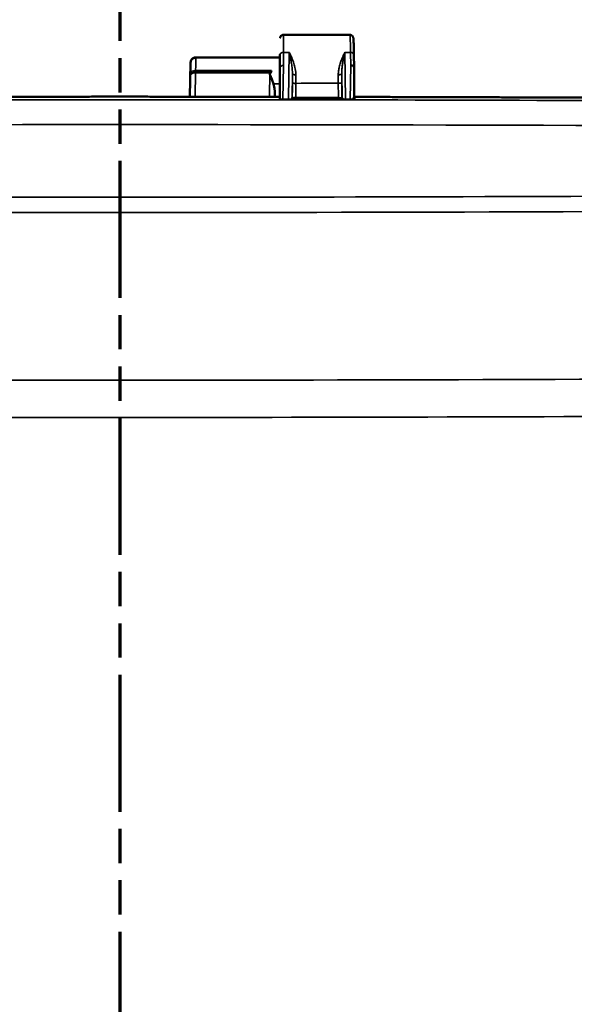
# Model space of a CAD drawing. Header units: inches. Extents: x 0.2 to 50.9, y 0.9 to 32.1.
# Tile 14 of 95: x 9.5 to 12.7, y 22.8 to 28.6. Entities that reach past the tile are written whole.
import ezdxf

# ---------------------------------------------------------------- set-up
doc = ezdxf.new("R2010")
doc.units = ezdxf.units.IN
doc.header["$LTSCALE"] = 1.5
doc.header["$MEASUREMENT"] = 0
doc.linetypes.add('DOUBLE_DASH_CHAIN', pattern=[1.2403, 0.6614, -0.0827, 0.1654, -0.0827, 0.1654, -0.0827])
for name, color, linetype, lineweight in [('Dimension (ANSI)', 7, 'Continuous', 25), ('Section Line (ANSI)', 7, 'DOUBLE_DASH_CHAIN', 70), ('Visible (ANSI)', 7, 'Continuous', 50), ('Visible Narrow (ANSI)', 7, 'Continuous', 35)]:
    doc.layers.add(name, color=color, linetype=linetype, lineweight=lineweight)
doc.styles.get("Standard").update_dxf_attribs({"font": 'arial.ttf'})
doc.dimstyles.new('Default (ANSI)', dxfattribs={"dimscale": 1.5, "dimtxt": 0.2, "dimasz": 0.098425, "dimexe": 0.125, "dimexo": 0.0625, "dimgap": 0.031496, "dimtad": 0, "dimtih": 1, "dimtoh": 1, "dimrnd": 1e-08, "dimzin": 0, "dimdsep": 46, "dimtxsty": 'Standard', "dimcen": 0.09, "dimdle": 0.393701, "dimclrd": 256, "dimclre": 256, "dimclrt": 7, "dimadec": 0, "dimazin": 1, "dimtfac": 0.6, "dimtofl": 0, "dimtmove": 0, "dimatfit": 3, "dimfxl": 1, "dimtolj": 1, "dimtzin": 4, "dimlwd": -1, "dimlwe": -1, "dimarcsym": 0})

# ---------------------------------------------------------------- blocks, each defined once
blk = doc.blocks.new('*D46')
at = {"layer": 'Defpoints', "color": 0, "transparency": 16777216}
for p in [(16.6116, 30.0285), (3.4856, 22.955), (16.6116, 22.955)]:
    blk.add_point(p, dxfattribs=at)
at = {"layer": 'Dimension (ANSI)', "transparency": 16777216}
for p, q in [((3.4856, 23.0488), (3.4856, 30.216)), ((16.6116, 23.0488), (16.6116, 30.216)), ((3.6332, 30.0285), (9.5621, 30.0285)), ((16.4639, 30.0285), (10.6407, 30.0285))]:
    blk.add_line(p, q, dxfattribs=at)
for points in [[(3.6332, 30.0531), (3.6332, 30.0039), (3.4856, 30.0285)], [(16.4639, 30.0531), (16.4639, 30.0039), (16.6116, 30.0285)]]:
    blk.add_solid(points, dxfattribs=at)
at = {"layer": 'Dimension (ANSI)', "color": 7, "transparency": 16777216, "insert": (9.6093, 30.1818), "char_height": 0.3, "attachment_point": 1}
blk.add_mtext('\\A1;13.13', dxfattribs=at)
blk = doc.blocks.new('*D47')
at = {"layer": 'Defpoints', "color": 0, "transparency": 16777216}
for p in [(13.7473, 28.5147), (10.0486, 17.1002), (18.2492, 17.1002)]:
    blk.add_point(p, dxfattribs=at)
at = {"layer": 'Dimension (ANSI)', "transparency": 16777216}
for p, q in [((13.8411, 28.5147), (18.4367, 28.5147)), ((18.2492, 28.3671), (18.2492, 23.1563)), ((18.2492, 17.2478), (18.2492, 22.7606)), ((10.1423, 17.1002), (18.4367, 17.1002))]:
    blk.add_line(p, q, dxfattribs=at)
for points in [[(18.2245, 28.3671), (18.2738, 28.3671), (18.2492, 28.5147)], [(18.2245, 17.2478), (18.2738, 17.2478), (18.2492, 17.1002)]]:
    blk.add_solid(points, dxfattribs=at)
at = {"layer": 'Dimension (ANSI)', "color": 7, "transparency": 16777216, "insert": (17.7861, 23.1091), "char_height": 0.3, "attachment_point": 1}
blk.add_mtext('\\A1;11.41', dxfattribs=at)
blk = doc.blocks.new('2dTransSection0')
at = {"layer": 'Section Line (ANSI)', "linetype": 'DOUBLE_DASH_CHAIN', "ltscale": 0.543447}
blk.add_line((6.699, 10.8976), (6.699, 19.3412), dxfattribs=at)
at = {"layer": 'Section Line (ANSI)', "linetype": 'Continuous'}
blk.add_line((6.699, 18.9861), (6.699, 19.3412), dxfattribs=at)
blk = doc.blocks.new('*D51')
at = {"layer": 'Defpoints', "color": 0, "transparency": 16777216}
for p in [(10.0454, 28.1504), (2.3557, 17.7665), (9.4302, 17.7665)]:
    blk.add_point(p, dxfattribs=at)
at = {"layer": 'Dimension (ANSI)', "transparency": 16777216}
for p, q in [((9.9516, 28.1504), (2.1682, 28.1504)), ((2.3557, 28.0028), (2.3557, 23.159)), ((2.3557, 17.9141), (2.3557, 22.7579)), ((9.3364, 17.7665), (2.1682, 17.7665))]:
    blk.add_line(p, q, dxfattribs=at)
for points in [[(2.3311, 28.0028), (2.3803, 28.0028), (2.3557, 28.1504)], [(2.3311, 17.9141), (2.3803, 17.9141), (2.3557, 17.7665)]]:
    blk.add_solid(points, dxfattribs=at)
at = {"layer": 'Dimension (ANSI)', "color": 7, "transparency": 16777216, "insert": (1.8634, 23.1117), "char_height": 0.3, "attachment_point": 1}
blk.add_mtext('\\A1;10.38', dxfattribs=at)

msp = doc.modelspace()

# ---------------------------------------------------------------- linework, layer by layer
at = {"layer": 'Visible (ANSI)'}
for p, q in [((11.405, 28.5147), (11.0122, 28.5147)), ((10.4949, 28.3822), (10.9922, 28.3822)), ((10.9922, 28.3222), (10.9922, 28.3987)), ((11.3612, 28.3822), (11.3612, 28.3822)), ((11.4286, 28.399), (11.4297, 28.3224)), ((10.4609, 28.1503), (10.4644, 28.3503)), ((10.9922, 28.3222), (10.9922, 28.1374)), ((11.4297, 28.1621), (11.4297, 28.3219)), ((10.4944, 28.2929), (10.4945, 28.2929)), ((10.4606, 28.1326), (10.4606, 28.1326)), ((10.9922, 28.1374), (10.9922, 28.1347)), ((11.0666, 28.1368), (11.0673, 28.1399)), ((11.3539, 28.1364), (11.3533, 28.1394)), ((11.3919, 28.1315), (11.3919, 28.1315)), ((11.4321, 28.1363), (11.4322, 28.1365))]:
    msp.add_line(p, q, dxfattribs=at)
for centre, major_axis, ratio, start_param, end_param in [((10.9337, 28.4543), (-0.0018, -0.1613), 0.185994, 0.002062, 0.374327), ((11.4097, 28.3223), (0.02, 0), 0.642747, 0.01337, 1.570794), ((11.4218, 27.8225), (0.0079, 0.5001), 0.000843, 6.229451, 6.260024), ((10.4944, 28.2801), (-0.03, 0.0007), 0.429707, 4.723225, 6.254075), ((10.9649, 28.2259), (0, -0.1562), 0.026186, 4.972447, 5.221779), ((10.9649, 28.2259), (0, -0.1562), 0.026186, 5.355954, 5.355975), ((11.0138, 28.1369), (0.0267, 0.0001), 0.134954, 3.770123, 3.880473), ((11.0104, 28.1359), (0.0223, -0.0004), 0.11747, 3.89371, 3.939932), ((11.0456, 28.1355), (0.0193, 0.0006), 0.111826, 5.316897, 5.429733), ((11.425, 28.2259), (0, 0.1637), 0.017455, 2.185643, 2.185662), ((11.4397, 28.112), (-0.0093, 0.054), 0.066825, 0.369246, 1.087174)]:
    msp.add_ellipse(centre, major_axis=major_axis, ratio=ratio, start_param=start_param, end_param=end_param, dxfattribs=at)
for points, knots in [([(10.9922, 28.4947), (10.9922, 28.4948), (10.9922, 28.4949), (10.9922, 28.4967), (10.9925, 28.4983), (10.9933, 28.5015), (10.994, 28.5031), (10.9956, 28.5059), (10.9966, 28.5073), (10.9989, 28.5097), (11.0002, 28.5107), (11.003, 28.5125), (11.0045, 28.5132), (11.008, 28.5144), (11.0101, 28.5147), (11.0122, 28.5147)], [0, 0, 0, 0, 0.00078127, 0.00078127, 0.01337458, 0.01337458, 0.02596789, 0.02596789, 0.0385612, 0.0385612, 0.05115451, 0.05115451, 0.06374782, 0.06374782, 0.07955792, 0.07955792, 0.07955792, 0.07955792]), ([(11.405, 28.5147), (11.4072, 28.5147), (11.4094, 28.5143), (11.4136, 28.5129), (11.4156, 28.5118), (11.4189, 28.5092), (11.4204, 28.5077), (11.4224, 28.5048), (11.423, 28.5035), (11.4239, 28.5016), (11.4242, 28.5009), (11.4246, 28.4993), (11.4248, 28.4986), (11.4252, 28.4966), (11.4254, 28.4956), (11.4259, 28.4913), (11.4262, 28.4875), (11.4268, 28.4757), (11.4271, 28.4669), (11.4279, 28.4409), (11.4283, 28.4214), (11.4286, 28.399)], [0.0000438, 0.0000438, 0.0000438, 0.0000438, 0.0172532, 0.0172532, 0.0346297, 0.0346297, 0.0517545, 0.0517545, 0.0666581, 0.0666581, 0.0793163, 0.0793163, 0.0978903, 0.0978903, 0.1383748, 0.1383748, 0.2598826, 0.2598826, 0.4164404, 0.4164404, 0.638865, 0.638865, 0.638865, 0.638865]), ([(10.4944, 28.3801), (10.4875, 28.3801), (10.4794, 28.3773), (10.4736, 28.3718), (10.468, 28.3665), (10.4647, 28.3587), (10.4644, 28.3516)], [0, 0, 0, 0, 0.5, 0.5, 0.5, 1, 1, 1, 1]), ([(10.4647, 28.355), (10.4649, 28.3559), (10.4651, 28.3569), (10.4657, 28.3594), (10.4661, 28.3611), (10.4675, 28.3645), (10.4683, 28.3662), (10.4703, 28.3695), (10.4715, 28.3711), (10.4748, 28.3746), (10.477, 28.3764), (10.4822, 28.3795), (10.4852, 28.3807), (10.4905, 28.3819), (10.4927, 28.3821), (10.4949, 28.3821)], [0, 0, 0, 0, 0.0192701, 0.0192701, 0.0387486, 0.0387486, 0.0543843, 0.0543843, 0.0701637, 0.0701637, 0.0917764, 0.0917764, 0.1163229, 0.1163229, 0.1331453, 0.1331453, 0.1331453, 0.1331453]), ([(10.4644, 28.3516), (10.4644, 28.3515), (10.4644, 28.3513), (10.4644, 28.3511), (10.4644, 28.3509), (10.4644, 28.3507), (10.4644, 28.3505), (10.4644, 28.3504), (10.4644, 28.3504), (10.4644, 28.3503)], [0, 0, 0, 0, 0.353163, 0.353163, 0.353163, 0.820062, 0.820062, 0.820062, 1, 1, 1, 1]), ([(10.943, 28.3041), (10.9407, 28.2994), (10.9384, 28.2948), (10.9349, 28.2873), (10.9338, 28.285), (10.933, 28.2827), (10.9328, 28.2821), (10.9328, 28.2815), (10.9328, 28.2814), (10.9328, 28.2803), (10.933, 28.2793), (10.9348, 28.275), (10.9362, 28.2718), (10.9465, 28.248), (10.9519, 28.2322), (10.9538, 28.2259)], [-0.1101645, -0.1101645, -0.1101645, -0.1101645, -0.0896555, -0.0896555, -0.0778785, -0.0778785, -0.0718736, -0.0718736, -0.0703528, -0.0703528, -0.0600875, -0.0600875, -0.0499323, -0.0499323, -0.000001, -0.000001, -0.000001, -0.000001]), ([(10.9538, 28.2259), (10.9575, 28.2141), (10.9602, 28.2019), (10.9609, 28.1887), (10.961, 28.1872), (10.961, 28.1858)], [-0.2488064, -0.2488064, -0.2488064, -0.2488064, -0.1557121, -0.1557121, -0.1447177, -0.1447177, -0.1447177, -0.1447177]), ([(11.0093, 28.1335), (11.0087, 28.1335), (11.0071, 28.1335), (11.0036, 28.1336), (11.0022, 28.1337), (10.9998, 28.1338), (10.9987, 28.1339), (10.9966, 28.1341), (10.9956, 28.1342), (10.9948, 28.1343)], [0.000001, 0.000001, 0.000001, 0.000001, 0.00458145, 0.00458145, 0.00777391, 0.00777391, 0.0107899, 0.0107899, 0.0140064, 0.0140064, 0.0140064, 0.0140064]), ([(11.0093, 28.1335), (11.015, 28.1335), (11.0207, 28.1335), (11.032, 28.1335), (11.0377, 28.1335), (11.0433, 28.1335)], [-0.08631311, -0.08631311, -0.08631311, -0.08631311, -0.04315721, -0.04315721, -0.00000132, -0.00000132, -0.00000132, -0.00000132]), ([(11.0567, 28.1341), (11.055, 28.1339), (11.0531, 28.1338), (11.0494, 28.1336), (11.0478, 28.1335), (11.0455, 28.1335), (11.0448, 28.1335), (11.044, 28.1335), (11.0438, 28.1335), (11.0436, 28.1335), (11.0435, 28.1335), (11.0434, 28.1335), (11.0434, 28.1335), (11.0433, 28.1335)], [-0.03989658, -0.03989658, -0.03989658, -0.03989658, -0.02001931, -0.02001931, -0.00719973, -0.00719973, -0.00202163, -0.00202163, -0.00086618, -0.00086618, -0.00038694, -0.00038694, -0.00000131, -0.00000131, -0.00000131, -0.00000131]), ([(11.0666, 28.1368), (11.0665, 28.1363), (11.0659, 28.1359), (11.0631, 28.135), (11.061, 28.1346), (11.0584, 28.1343)], [0, 0, 0, 0, 0.0384572, 0.0384572, 0.07922255, 0.07922255, 0.07922255, 0.07922255]), ([(11.0673, 28.1399), (11.0673, 28.1401), (11.0674, 28.1403), (11.0676, 28.1406), (11.0678, 28.1408), (11.0685, 28.1414), (11.0692, 28.1417), (11.071, 28.1423), (11.0725, 28.1427), (11.0764, 28.1432), (11.0779, 28.1433), (11.0803, 28.1435), (11.0812, 28.1435), (11.0826, 28.1435), (11.0831, 28.1435), (11.0838, 28.1435), (11.084, 28.1436), (11.0845, 28.1436), (11.0847, 28.1436), (11.0849, 28.1436)], [0, 0, 0, 0, 0.0149367, 0.0149367, 0.0321951, 0.0321951, 0.0618953, 0.0618953, 0.0871201, 0.0871201, 0.101332, 0.101332, 0.1088111, 0.1088111, 0.1123154, 0.1123154, 0.1140361, 0.1140361, 0.1157192, 0.1157192, 0.1157192, 0.1157192]), ([(11.3373, 28.1427), (11.2963, 28.1429), (11.2552, 28.143), (11.1712, 28.1433), (11.128, 28.1434), (11.0849, 28.1436)], [0.0000042, 0.0000042, 0.0000042, 0.0000042, 0.3120608, 0.3120608, 0.6404417, 0.6404417, 0.6404417, 0.6404417]), ([(11.3533, 28.1394), (11.3533, 28.1396), (11.3532, 28.1397), (11.353, 28.14), (11.3528, 28.1402), (11.3521, 28.1407), (11.3515, 28.141), (11.3492, 28.1417), (11.3475, 28.142), (11.3443, 28.1424), (11.3428, 28.1426), (11.341, 28.1427), (11.3403, 28.1427), (11.3388, 28.1427), (11.338, 28.1427), (11.3373, 28.1427)], [0, 0, 0, 0, 0.0134741, 0.0134741, 0.0289305, 0.0289305, 0.0556674, 0.0556674, 0.0932885, 0.0932885, 0.1287161, 0.1287161, 0.150586, 0.150586, 0.1709259, 0.1709259, 0.1709259, 0.1709259]), ([(11.3644, 28.1335), (11.361, 28.1339), (11.3584, 28.1344), (11.3549, 28.1354), (11.354, 28.1359), (11.3539, 28.1364)], [0.00000608, 0.00000608, 0.00000608, 0.00000608, 0.04070293, 0.04070293, 0.07885139, 0.07885139, 0.07885139, 0.07885139]), ([(11.3644, 28.1335), (11.3652, 28.1335), (11.3659, 28.1334), (11.3676, 28.1332), (11.3684, 28.1332), (11.3693, 28.1331)], [0, 0, 0, 0, 0.00889316, 0.00889316, 0.01738888, 0.01738888, 0.01738888, 0.01738888]), ([(11.3787, 28.1328), (11.3786, 28.1328), (11.3786, 28.1328), (11.3784, 28.1328), (11.3783, 28.1328), (11.3781, 28.1328), (11.3779, 28.1328), (11.3764, 28.1328), (11.3751, 28.1329), (11.3723, 28.133), (11.3707, 28.133), (11.3693, 28.1331)], [-0.02566851, -0.02566851, -0.02566851, -0.02566851, -0.02520638, -0.02520638, -0.02459699, -0.02459699, -0.0230112, -0.0230112, -0.01332824, -0.01332824, 0, 0, 0, 0]), ([(11.3787, 28.1328), (11.3834, 28.1328), (11.388, 28.1328), (11.3974, 28.1328), (11.4021, 28.1328), (11.4067, 28.1328)], [-0.07126749, -0.07126749, -0.07126749, -0.07126749, -0.03563424, -0.03563424, -0.000001, -0.000001, -0.000001, -0.000001]), ([(11.415, 28.133), (11.4137, 28.1329), (11.4124, 28.1328), (11.4099, 28.1328), (11.4088, 28.1328), (11.4075, 28.1328), (11.4073, 28.1328), (11.4071, 28.1328), (11.407, 28.1328), (11.4069, 28.1328), (11.4068, 28.1328), (11.4067, 28.1328)], [-0.02218321, -0.02218321, -0.02218321, -0.02218321, -0.01085573, -0.01085573, -0.00226939, -0.00226939, -0.00103682, -0.00103682, -0.00045461, -0.00045461, -0.000001, -0.000001, -0.000001, -0.000001]), ([(11.415, 28.133), (11.416, 28.133), (11.417, 28.1331), (11.4189, 28.1332), (11.4199, 28.1333), (11.4207, 28.1334)], [0, 0, 0, 0, 0.00941085, 0.00941085, 0.0193478, 0.0193478, 0.0193478, 0.0193478]), ([(11.4321, 28.1363), (11.432, 28.1357), (11.4309, 28.1352), (11.4283, 28.1345), (11.4271, 28.1342), (11.4242, 28.1338), (11.4226, 28.1336), (11.4207, 28.1334)], [0, 0, 0, 0, 0.0510593, 0.0510593, 0.0809047, 0.0809047, 0.10846, 0.10846, 0.10846, 0.10846])]:
    msp.add_open_spline(points, degree=3, knots=knots, dxfattribs=at)
for points, degree in [([(10.4949, 28.3822), (10.4949, 28.3822), (10.4949, 28.3822), (10.4949, 28.3822)], 3), ([(10.932, 28.293), (10.7861, 28.293), (10.6403, 28.293), (10.4945, 28.2929)], 3), ([(10.9922, 28.1497), (10.6136, 28.1503), (10.2351, 28.1505), (9.8565, 28.1505), (9.4779, 28.1503), (9.0994, 28.1497)], 5), ([(13.3108, 28.1421), (12.9348, 28.144), (12.5588, 28.1456), (12.1827, 28.147), (11.8067, 28.1481), (11.4307, 28.1489)], 5)]:
    msp.add_open_spline(points, degree=degree, dxfattribs=at)
at = {"layer": 'Visible Narrow (ANSI)'}
for p, q in [((11.0122, 28.4115), (11.0122, 28.5147)), ((11.0122, 28.4115), (11.0473, 28.4115)), ((11.0122, 28.3349), (11.0122, 28.4115)), ((11.0473, 28.4115), (11.0433, 28.1335)), ((11.3787, 28.1328), (11.3746, 28.4115)), ((11.3746, 28.4115), (11.4086, 28.4115)), ((11.4086, 28.4115), (11.4097, 28.3351)), ((10.4946, 28.3041), (10.4944, 28.2929)), ((10.4946, 28.3041), (10.943, 28.3041)), ((11.0093, 28.1335), (11.0122, 28.3349)), ((11.3595, 28.3295), (11.3595, 28.3295)), ((11.4097, 28.3351), (11.4067, 28.1328)), ((11.4297, 28.3224), (11.4272, 28.1494)), ((10.4612, 28.1503), (10.4645, 28.2811)), ((10.4645, 28.2811), (10.4646, 28.2901)), ((10.4945, 28.2929), (10.491, 28.1502)), ((10.9305, 28.1498), (10.932, 28.293)), ((11.0636, 28.1473), (11.0656, 28.2833)), ((11.3583, 28.1488), (11.3563, 28.2833)), ((10.9922, 28.2259), (10.9538, 28.2259)), ((10.4608, 28.1326), (10.4608, 28.1326)), ((10.4905, 28.1326), (10.4905, 28.1326)), ((10.9304, 28.1322), (10.9304, 28.1322)), ((10.9605, 28.1322), (10.9605, 28.1322)), ((10.961, 28.1858), (10.9606, 28.1497)), ((11.0643, 28.1504), (11.0636, 28.1473)), ((11.3577, 28.1518), (11.3583, 28.1488)), ((11.3591, 28.1442), (11.3591, 28.1442)), ((11.3593, 28.1316), (11.3593, 28.1316)), ((11.3897, 28.1315), (11.3897, 28.1315)), ((11.4272, 28.1494), (11.4297, 28.1621))]:
    msp.add_line(p, q, dxfattribs=at)
for centre, major_axis, ratio, start_param, end_param in [((11.0122, 28.3987), (-0.02, 0), 0.642788, 4.712389, 6.283185), ((11.4086, 28.3987), (0.02, 0.0003), 0.642747, 6.283184, 7.844568), ((10.4946, 28.2891), (-0.03, 0.0006), 0.499929, 4.722106, 6.252956), ((11.0709, 28.2259), (0, -0.3087), 0.017452, 4.52539, 4.701699), ((11.0909, 28.2259), (0, -0.2887), 0.018661, 4.525386, 4.701699), ((11.331, 28.2259), (0, 0.2887), 0.018661, 4.726623, 4.899392), ((11.351, 28.2259), (0, 0.3087), 0.017452, 4.726623, 4.899388), ((10.0486, -112.5612), (325.858, 0), 0.431764, 1.560734, 1.580858), ((11.0716, 28.1855), (0.0797, 0.0476), 0.420098, 3.158142, 3.241774), ((10.9825, 28.1408), (-0.0059, -0.0162), 0.76577, 1.451114, 1.478293), ((11.0055, 28.1374), (0.0156, -0.0098), 0.493313, 4.252038, 4.295406), ((11.0473, 28.1384), (0.0162, 0.0103), 0.47292, 5.010203, 5.103864), ((11.0694, 28.1412), (0.0056, -0.0162), 0.747198, 4.826073, 4.887392), ((11.3783, 28.1491), (0.02, -0.0016), 0.887557, 3.249596, 4.092413), ((11.3553, 28.1423), (-0.0047, -0.0163), 0.702938, 1.216198, 1.355362), ((11.4293, 28.1426), (0.0046, -0.0162), 0.689234, 4.947672, 5.107517), ((11.4499, 28.1504), (0.0216, 0.0077), 0.930566, 2.823854, 3.494101), ((10.0486, -112.6639), (-325.8669, 0), 0.431616, 4.693516, 4.731262)]:
    msp.add_ellipse(centre, major_axis=major_axis, ratio=ratio, start_param=start_param, end_param=end_param, dxfattribs=at)
for points, knots in [([(11.4086, 28.4115), (11.4084, 28.4261), (11.4082, 28.4395), (11.4079, 28.4514), (11.4077, 28.4633), (11.4074, 28.4737), (11.4071, 28.4825), (11.4068, 28.4943), (11.4064, 28.503), (11.406, 28.5084), (11.4057, 28.5126), (11.4053, 28.5147), (11.405, 28.5147)], [-1, -1, -1, -1, -0.9504919, -0.9504919, -0.9504919, -0.9009837, -0.9009837, -0.9009837, -0.8341485, -0.8341485, -0.8341485, -0.7816522, -0.7816522, -0.7816522, -0.7816522]), ([(10.4949, 28.3822), (10.4949, 28.3822), (10.4949, 28.3822), (10.4948, 28.3821), (10.4947, 28.3819), (10.4946, 28.3812), (10.4944, 28.3801)], [0.91979273, 0.91979273, 0.91979273, 0.91979273, 0.93599022, 0.93599022, 0.93599022, 1, 1, 1, 1]), ([(11.0473, 28.4115), (11.0474, 28.4113), (11.0474, 28.4111), (11.0475, 28.4109), (11.0479, 28.409), (11.0483, 28.4071), (11.0487, 28.4052), (11.0501, 28.3991), (11.0514, 28.3928), (11.0527, 28.3864), (11.0545, 28.3776), (11.0563, 28.3685), (11.0579, 28.3593), (11.0595, 28.3501), (11.061, 28.3407), (11.0623, 28.3311), (11.0637, 28.3203), (11.0648, 28.3092), (11.0653, 28.298), (11.0655, 28.2931), (11.0657, 28.2882), (11.0656, 28.2833)], [0, 0, 0, 0, 0.005104, 0.005104, 0.005104, 0.053941, 0.053941, 0.053941, 0.210417, 0.210417, 0.210417, 0.428417, 0.428417, 0.428417, 0.646417, 0.646417, 0.646417, 0.893033, 0.893033, 0.893033, 1, 1, 1, 1]), ([(11.0473, 28.4115), (11.0474, 28.4114), (11.0475, 28.4112), (11.0476, 28.411), (11.0485, 28.4092), (11.0493, 28.4074), (11.0502, 28.4056), (11.053, 28.3997), (11.0557, 28.3937), (11.0584, 28.3875), (11.0622, 28.3789), (11.0658, 28.3699), (11.0692, 28.3605), (11.0726, 28.3512), (11.0757, 28.3414), (11.0783, 28.3314), (11.0813, 28.32), (11.0836, 28.3081), (11.0848, 28.2958), (11.0853, 28.2905), (11.0856, 28.2851), (11.0856, 28.2796)], [-1, -1, -1, -1, -0.994896, -0.994896, -0.994896, -0.946059, -0.946059, -0.946059, -0.789583, -0.789583, -0.789583, -0.571583, -0.571583, -0.571583, -0.353583, -0.353583, -0.353583, -0.106967, -0.106967, -0.106967, 0, 0, 0, 0]), ([(11.3363, 28.2796), (11.3363, 28.2875), (11.3369, 28.2953), (11.3379, 28.3029), (11.3389, 28.3105), (11.3404, 28.318), (11.3421, 28.3252), (11.3443, 28.3344), (11.3469, 28.3433), (11.3497, 28.3519), (11.3526, 28.3605), (11.3557, 28.3688), (11.359, 28.3768), (11.3634, 28.3875), (11.368, 28.3977), (11.3726, 28.4074), (11.3732, 28.4086), (11.3738, 28.4098), (11.3743, 28.411), (11.3744, 28.4112), (11.3745, 28.4114), (11.3746, 28.4115)], [-1, -1, -1, -1, -0.845128, -0.845128, -0.845128, -0.690317, -0.690317, -0.690317, -0.494533, -0.494533, -0.494533, -0.29875, -0.29875, -0.29875, -0.037344, -0.037344, -0.037344, -0.005104, -0.005104, -0.005104, 0, 0, 0, 0]), ([(11.3563, 28.2833), (11.3562, 28.2904), (11.3565, 28.2975), (11.357, 28.3045), (11.3575, 28.3115), (11.3581, 28.3185), (11.3589, 28.3253), (11.36, 28.334), (11.3612, 28.3425), (11.3626, 28.3509), (11.364, 28.3593), (11.3655, 28.3675), (11.3671, 28.3756), (11.3692, 28.3864), (11.3714, 28.3969), (11.3736, 28.4072), (11.3739, 28.4084), (11.3742, 28.4097), (11.3745, 28.4109), (11.3745, 28.4111), (11.3746, 28.4113), (11.3746, 28.4115)], [0, 0, 0, 0, 0.154872, 0.154872, 0.154872, 0.309683, 0.309683, 0.309683, 0.505467, 0.505467, 0.505467, 0.70125, 0.70125, 0.70125, 0.962656, 0.962656, 0.962656, 0.994896, 0.994896, 0.994896, 1, 1, 1, 1]), ([(10.4646, 28.2901), (10.4649, 28.3023), (10.465, 28.3135), (10.4651, 28.3227), (10.4651, 28.3319), (10.465, 28.3394), (10.4649, 28.3445), (10.4648, 28.3478), (10.4646, 28.3502), (10.4644, 28.3516)], [0, 0, 0, 0, 0.379639, 0.379639, 0.379639, 0.759281, 0.759281, 0.759281, 1, 1, 1, 1]), ([(11.0656, 28.2833), (11.0657, 28.2828), (11.0662, 28.2824), (11.0683, 28.2815), (11.0698, 28.2811), (11.0734, 28.2804), (11.0757, 28.2801), (11.0804, 28.2797), (11.083, 28.2796), (11.0856, 28.2796)], [0, 0, 0, 0, 0.25, 0.25, 0.5, 0.5, 0.75, 0.75, 1, 1, 1, 1]), ([(11.3363, 28.2796), (11.3389, 28.2796), (11.3415, 28.2797), (11.3463, 28.2801), (11.3485, 28.2804), (11.3522, 28.2811), (11.3537, 28.2815), (11.3557, 28.2824), (11.3563, 28.2828), (11.3563, 28.2833)], [0, 0, 0, 0, 0.25, 0.25, 0.5, 0.5, 0.75, 0.75, 1, 1, 1, 1]), ([(11.0643, 28.1504), (11.0644, 28.1511), (11.0645, 28.1531), (11.0647, 28.1564), (11.0648, 28.1596), (11.0649, 28.1641), (11.065, 28.1695), (11.0652, 28.1749), (11.0653, 28.1814), (11.0653, 28.1885), (11.0654, 28.1956), (11.0655, 28.2034), (11.0655, 28.2115), (11.0655, 28.2173), (11.0655, 28.2232), (11.0655, 28.2292)], [0, 0, 0, 0, 0.2115291, 0.2115291, 0.2115291, 0.4234224, 0.4234224, 0.4234224, 0.6359573, 0.6359573, 0.6359573, 0.8485744, 0.8485744, 0.8485744, 1, 1, 1, 1]), ([(11.0655, 28.2292), (11.0656, 28.2292), (11.0661, 28.2292), (11.0682, 28.2291), (11.0697, 28.2291), (11.0734, 28.2291), (11.0756, 28.2291), (11.0804, 28.229), (11.0829, 28.229), (11.0855, 28.229)], [0, 0, 0, 0, 0.25, 0.25, 0.5, 0.5, 0.75, 0.75, 1, 1, 1, 1]), ([(11.0855, 28.229), (11.0855, 28.2181), (11.0855, 28.2058), (11.0855, 28.1931), (11.0854, 28.1826), (11.0853, 28.1718), (11.0852, 28.1621), (11.0851, 28.1552), (11.085, 28.1488), (11.0849, 28.1436)], [0, 0, 0, 0, 0.4126598, 0.4126598, 0.4126598, 0.7548621, 0.7548621, 0.7548621, 0.9999999, 0.9999999, 0.9999999, 0.9999999]), ([(11.3564, 28.2303), (11.3563, 28.2303), (11.3558, 28.2303), (11.3537, 28.2302), (11.3523, 28.2302), (11.3486, 28.2301), (11.3464, 28.2301), (11.3416, 28.2301), (11.339, 28.23), (11.3364, 28.23)], [0, 0, 0, 0, 0.25, 0.25, 0.5, 0.5, 0.75, 0.75, 1, 1, 1, 1]), ([(11.3373, 28.1427), (11.3371, 28.1482), (11.337, 28.1553), (11.3369, 28.1634), (11.3368, 28.1689), (11.3367, 28.1748), (11.3367, 28.1809), (11.3366, 28.1852), (11.3366, 28.1897), (11.3365, 28.1942), (11.3365, 28.206), (11.3364, 28.2183), (11.3364, 28.23)], [0.0000053, 0.0000053, 0.0000053, 0.0000053, 0.2979732, 0.2979732, 0.2979732, 0.5, 0.5, 0.5, 0.6390577, 0.6390577, 0.6390577, 1, 1, 1, 1]), ([(11.3577, 28.1518), (11.3575, 28.1525), (11.3574, 28.1545), (11.3571, 28.161), (11.357, 28.1654), (11.3568, 28.1762), (11.3567, 28.1826), (11.3565, 28.1968), (11.3565, 28.2046), (11.3564, 28.2184), (11.3564, 28.2244), (11.3564, 28.2303)], [0, 0, 0, 0, 0.2117734, 0.2117734, 0.4235468, 0.4235468, 0.6357382, 0.6357382, 0.8479299, 0.8479299, 1, 1, 1, 1]), ([(11.0579, 28.1352), (11.0585, 28.1358), (11.059, 28.1363), (11.0595, 28.1369), (11.0604, 28.138), (11.0612, 28.1392), (11.0618, 28.1403), (11.0629, 28.1426), (11.0635, 28.1449), (11.0636, 28.1473)], [-1, -1, -1, -1, -0.8508557, -0.8508557, -0.8508557, -0.5603052, -0.5603052, -0.5603052, 0, 0, 0, 0]), ([(11.0666, 28.1368), (11.0661, 28.1377), (11.0656, 28.1386), (11.0642, 28.142), (11.0636, 28.1446), (11.0636, 28.1473)], [0.6485704, 0.6485704, 0.6485704, 0.6485704, 0.75, 0.75, 1, 1, 1, 1]), ([(11.0673, 28.1399), (11.0667, 28.1408), (11.0662, 28.1418), (11.0648, 28.1452), (11.0643, 28.1478), (11.0643, 28.1504)], [0.6484004, 0.6484004, 0.6484004, 0.6484004, 0.75, 0.75, 1, 1, 1, 1]), ([(11.3577, 28.1518), (11.3577, 28.1492), (11.3571, 28.1466), (11.3554, 28.1425), (11.3545, 28.1409), (11.3533, 28.1394)], [0, 0, 0, 0, 0.25, 0.25, 0.4285192, 0.4285192, 0.4285192, 0.4285192]), ([(11.3583, 28.1488), (11.3583, 28.1462), (11.3577, 28.1436), (11.3567, 28.1412), (11.356, 28.1395), (11.3551, 28.1378), (11.3539, 28.1364)], [0, 0, 0, 0, 0.25, 0.25, 0.25, 0.4286985, 0.4286985, 0.4286985, 0.4286985]), ([(11.3655, 28.1356), (11.3667, 28.1347), (11.3679, 28.1339), (11.3691, 28.1333), (11.3692, 28.1332), (11.3693, 28.1332), (11.3693, 28.1331)], [0, 0, 0, 0, 0.9340892, 0.9340892, 0.9340892, 0.9971808, 0.9971808, 0.9971808, 0.9971808]), ([(11.415, 28.133), (11.4153, 28.1331), (11.4155, 28.1332), (11.4158, 28.1334), (11.417, 28.134), (11.4183, 28.1348), (11.4195, 28.1357)], [0.0004386, 0.0004386, 0.0004386, 0.0004386, 0.1850816, 0.1850816, 0.1850816, 1, 1, 1, 1]), ([(11.4195, 28.1357), (11.4202, 28.1362), (11.4209, 28.1368), (11.4215, 28.1374), (11.4225, 28.1383), (11.4233, 28.1393), (11.424, 28.1403), (11.4247, 28.1413), (11.4253, 28.1423), (11.4257, 28.1433), (11.4266, 28.1453), (11.4271, 28.1473), (11.4272, 28.1494)], [-1, -1, -1, -1, -0.8615762, -0.8615762, -0.8615762, -0.6418607, -0.6418607, -0.6418607, -0.4222099, -0.4222099, -0.4222099, -0.0000001, -0.0000001, -0.0000001, -0.0000001]), ([(15.2648, 27.5768), (15.1895, 27.5762), (15.1142, 27.5757), (15.0389, 27.5751), (14.9636, 27.5745), (14.8883, 27.574), (14.813, 27.5735), (14.6624, 27.5724), (14.5118, 27.5714), (14.3612, 27.5704), (11.6502, 27.5532), (8.9394, 27.5522), (6.2284, 27.5675), (6.0934, 27.5682), (5.9618, 27.569), (5.8268, 27.5699), (5.6937, 27.5707), (5.5585, 27.5716), (5.426, 27.5725), (5.3127, 27.5733), (5.1998, 27.5741), (5.0875, 27.5749), (5.0665, 27.575), (5.0455, 27.5752), (5.0243, 27.5754), (5.0031, 27.5755), (4.9818, 27.5757), (4.9604, 27.5758), (4.939, 27.576), (4.9175, 27.5762), (4.8961, 27.5763), (4.8747, 27.5765), (4.8534, 27.5766), (4.8323, 27.5768)], [0, 0, 0, 0, 0.0216418, 0.0216418, 0.0216418, 0.0432835, 0.0432835, 0.0432835, 0.0865671, 0.0865671, 0.0865671, 0.865718, 0.865718, 0.865718, 0.9045161, 0.9045161, 0.9045161, 0.9427858, 0.9427858, 0.9427858, 0.9755132, 0.9755132, 0.9755132, 0.9816349, 0.9816349, 0.9816349, 0.9877565, 0.9877565, 0.9877565, 0.9938782, 0.9938782, 0.9938782, 1, 1, 1, 1]), ([(15.2661, 27.4866), (15.0774, 27.4851), (14.8887, 27.4837), (14.7001, 27.4824), (13.1486, 27.4718), (11.5973, 27.4664), (10.0458, 27.4664), (9.1757, 27.4664), (8.3057, 27.4681), (7.4357, 27.4715), (7.0163, 27.4731), (6.5968, 27.4751), (6.1769, 27.4775), (6.1616, 27.4776), (6.1462, 27.4777), (6.1309, 27.4778), (5.9268, 27.479), (5.7148, 27.4803), (5.4966, 27.4818), (5.2799, 27.4832), (5.0571, 27.4848), (4.831, 27.4866)], [0, 0, 0, 0, 0.0542112, 0.0542112, 0.0542112, 0.5, 0.5, 0.5, 0.75, 0.75, 0.75, 0.8705927, 0.8705927, 0.8705927, 0.875, 0.875, 0.875, 0.9377268, 0.9377268, 0.9377268, 1, 1, 1, 1]), ([(5.483, 26.492), (5.4835, 26.492), (5.484, 26.492), (5.4845, 26.492), (5.5928, 26.4913), (5.7014, 26.4906), (5.81, 26.4899), (5.9324, 26.4892), (6.0547, 26.4884), (6.1768, 26.4877), (6.2993, 26.4871), (6.4216, 26.4864), (6.5437, 26.4858), (6.5721, 26.4856), (6.6004, 26.4855), (6.6288, 26.4853), (6.8191, 26.4844), (7.0089, 26.4835), (7.1983, 26.4827), (7.2247, 26.4826), (7.251, 26.4825), (7.2774, 26.4824), (7.44, 26.4817), (7.6016, 26.4811), (7.7653, 26.4806), (8.5263, 26.478), (9.2873, 26.4768), (10.0483, 26.4768), (11.5703, 26.4768), (13.0922, 26.4819), (14.6142, 26.492)], [0, 0, 0, 0, 0.000165, 0.000165, 0.000165, 0.035621, 0.035621, 0.035621, 0.075598, 0.075598, 0.075598, 0.11568, 0.11568, 0.11568, 0.125, 0.125, 0.125, 0.1875, 0.1875, 0.1875, 0.196204, 0.196204, 0.196204, 0.25, 0.25, 0.25, 0.5, 0.5, 0.5, 1, 1, 1, 1]), ([(14.6168, 26.2722), (12.1697, 26.2558), (9.7228, 26.2526), (7.2758, 26.2626), (7.031, 26.2635), (6.7863, 26.2647), (6.5416, 26.2659), (6.4193, 26.2666), (6.2969, 26.2672), (6.1746, 26.2679), (6.0522, 26.2686), (5.9298, 26.2693), (5.8075, 26.2701), (5.6988, 26.2708), (5.5901, 26.2715), (5.4818, 26.2722), (5.4813, 26.2722), (5.4808, 26.2722), (5.4803, 26.2722)], [-1, -1, -1, -1, -0.1965626, -0.1965626, -0.1965626, -0.1162181, -0.1162181, -0.1162181, -0.0760459, -0.0760459, -0.0760459, -0.0358736, -0.0358736, -0.0358736, -0.000166, -0.000166, -0.000166, 0, 0, 0, 0])]:
    msp.add_open_spline(points, degree=3, knots=knots, dxfattribs=at)
for points in [[(10.4944, 28.3801), (10.4952, 28.3726), (10.4952, 28.3437), (10.4946, 28.3041)], [(11.0122, 28.3349), (11.0017, 28.3349), (10.9922, 28.3288), (10.9922, 28.3221)], [(11.3364, 28.23), (11.2528, 28.2297), (11.1692, 28.2294), (11.0855, 28.229)]]:
    msp.add_open_spline(points, degree=3, dxfattribs=at)

# ---------------------------------------------------------------- block references
at = {"layer": 'Section Line (ANSI)', "xscale": 1.5, "yscale": 1.5, "zscale": 1.5}
msp.add_blockref('2dTransSection0', (0, 0), dxfattribs=at)

# ---------------------------------------------------------------- dimensions: what is measured, and where the dimension line sits
at = {"layer": 'Dimension (ANSI)'}
for base, p1, p2, angle, override, picture, middle in [((16.6116, 30.0285), (3.4856, 22.955), (16.6116, 22.955), 180, {"dimgap": 0.031496, "dimtih": 0, "dimtoh": 0, "dimdec": 2, "dimtol": 0, "dimlim": 0, "dimtp": 0, "dimtm": 0, "dimtdec": 2, "dimatfit": 1}, '*D46', (10.1014, 30.0285)), ((18.2492, 17.1002), (13.7473, 28.5147), (10.0486, 17.1002), 90, {"dimgap": 0.031496, "dimdec": 2, "dimtol": 0, "dimlim": 0, "dimtp": 0, "dimtm": 0, "dimtdec": 2, "dimatfit": 1}, '*D47', (18.2492, 22.9585)), ((2.3557, 17.7665), (10.0454, 28.1504), (9.4302, 17.7665), 90, {"dimgap": 0.031496, "dimdec": 2, "dimtol": 0, "dimlim": 0, "dimtp": 0, "dimtm": 0, "dimtdec": 2, "dimatfit": 1}, '*D51', (2.3557, 22.9584))]:
    dim = msp.add_linear_dim(base=base, p1=p1, p2=p2, angle=angle, dimstyle='Default (ANSI)', override=override, dxfattribs=at)
    dim.commit()
    dim.dimension.update_dxf_attribs({"geometry": picture, "text_midpoint": middle, "dimtype": 160})

doc.saveas('drawing.dxf')
